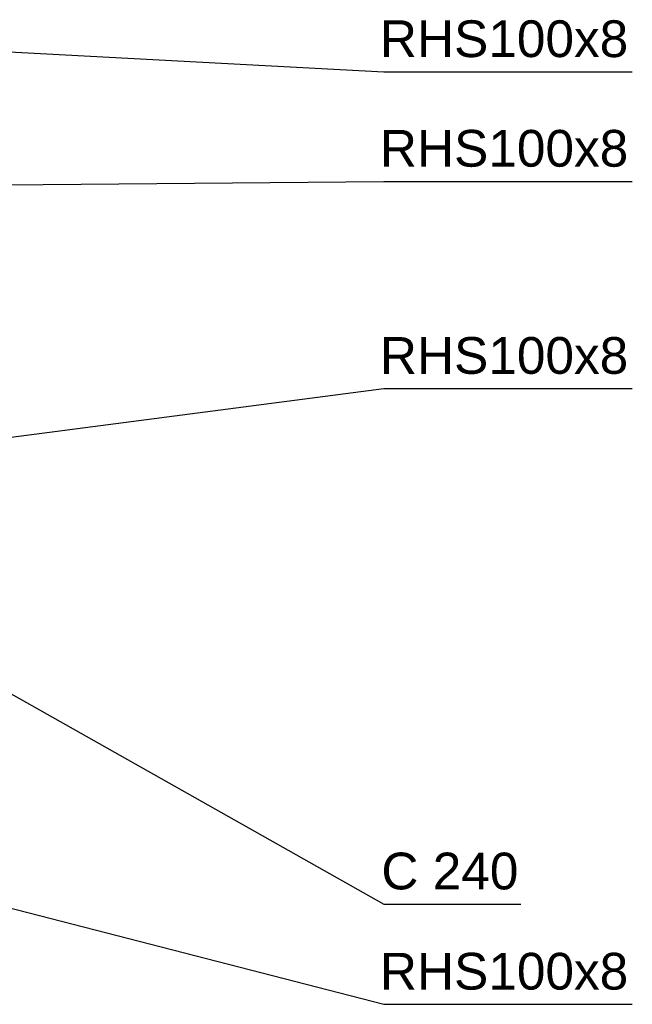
# Paper-space layout 'A0 Advance Steel' of a CAD drawing. Header units: millimetres. Extents: x 292 to 712, y 182 to 776.
# Tile 18 of 61: x 496 to 538, y 304 to 371. Entities that reach past the tile are written whole.
import ezdxf

# ---------------------------------------------------------------- set-up
doc = ezdxf.new("R2010")
doc.units = ezdxf.units.MM
doc.layers.get('0').update_dxf_attribs({"linetype": 'CONTINUOUS'})
doc.styles.add('Arial', font='arial.ttf')

psp = doc.layouts.new('A0 Advance Steel')

# ---------------------------------------------------------------- linework, layer by layer
at = {"color": 7}
for points in [[(463.001, 370.113), (520.758, 367.028), (537.648, 367.028)], [(482.122, 359.221), (520.758, 359.576), (537.648, 359.576)], [(484.282, 340.724), (520.758, 345.488), (537.648, 345.488)], [(461.051, 344.102), (520.758, 310.427), (530.078, 310.427)], [(438.346, 324.85), (520.758, 303.613), (537.648, 303.613)]]:
    psp.add_lwpolyline(points, dxfattribs=at)

# ---------------------------------------------------------------- texts
at = {"color": 7, "style": 'Arial'}
for s, p in [('RHS100x8', (520.484, 368.028)), ('RHS100x8', (520.484, 360.576)), ('RHS100x8', (520.484, 346.488)), ('C 240', (520.584, 311.427)), ('RHS100x8', (520.484, 304.613))]:
    psp.add_text(s, height=2.5, dxfattribs=at).set_placement(p)

doc.saveas('drawing.dxf')
